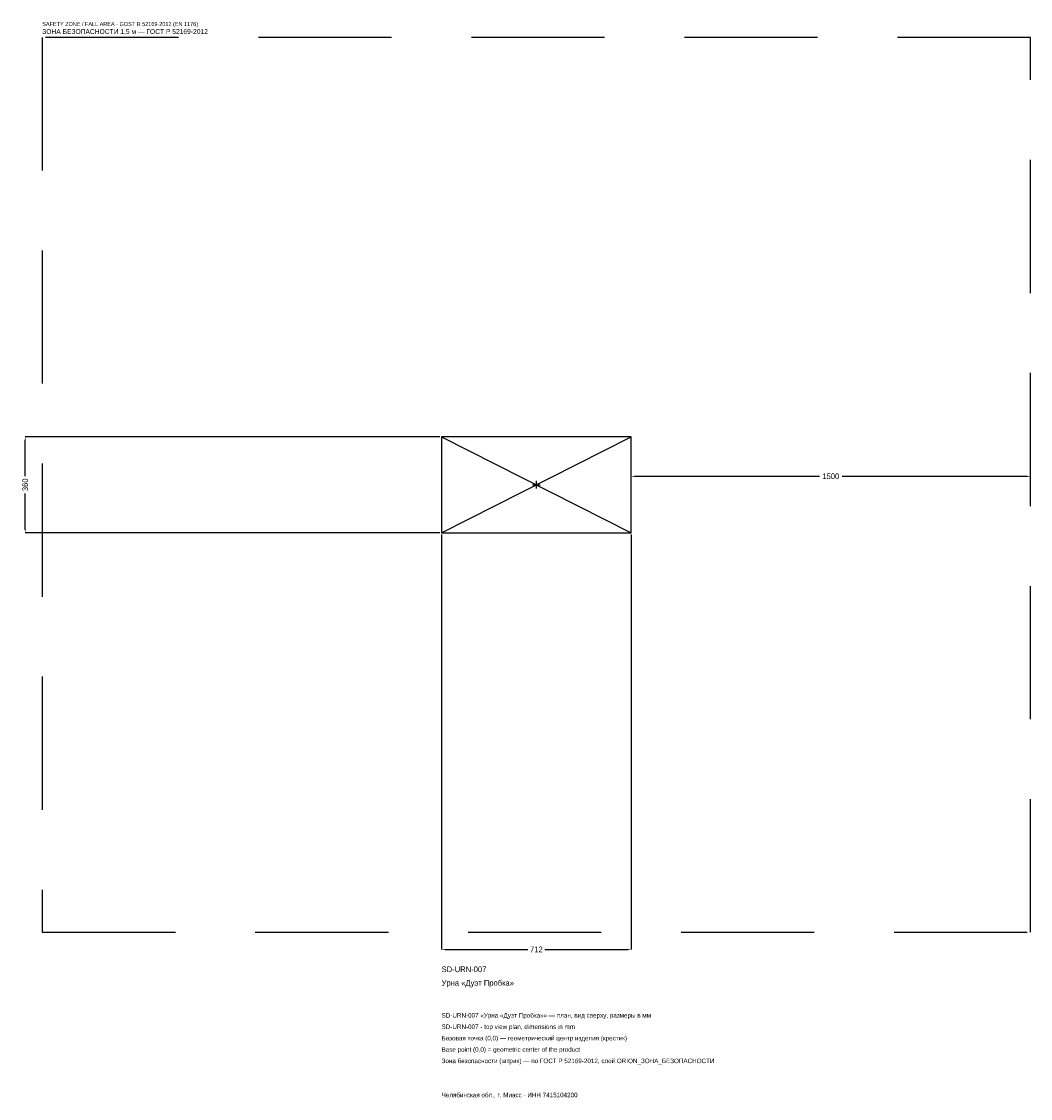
# Model space of a CAD drawing. Header units: metres. Extents: x -1934 to 1856, y -2304 to 1739.
import ezdxf

# ---------------------------------------------------------------- set-up
doc = ezdxf.new("R2010")
doc.units = ezdxf.units.M
doc.linetypes.add('DASHED', pattern=[800, 500, -300])
for name, color, linetype in [('ORION_ДАННЫЕ', 3, 'Continuous'), ('ORION_ЗОНА_БЕЗОПАСНОСТИ', 1, 'Continuous'), ('ORION_КОНТУР', 7, 'Continuous'), ('ORION_РАЗМЕРЫ', 8, 'Continuous')]:
    doc.layers.add(name, color=color, linetype=linetype)
doc.dimstyles.new('ORION', dxfattribs={"dimtxt": 21.36, "dimasz": 12.816, "dimexe": 1.25, "dimexo": 6.408, "dimtad": 1, "dimdec": 0, "dimcen": 2.5, "dimazin": 3, "dimtfac": 1, "dimtmove": 0, "dimatfit": 3, "dimarcsym": 0})

# ---------------------------------------------------------------- blocks, each defined once
blk = doc.blocks.new('_CLOSEDFILLED')
at = {"color": 0, "linetype": 'BYBLOCK'}
blk.add_solid([(-1, 0.16), (0, 0), (-1, -0.16)], dxfattribs=at)
blk = doc.blocks.new('*D1')
for p, q in [((-356, -186.408), (-356, -1744.08)), ((356, -186.408), (356, -1744.08)), ((-343.184, -1744.08), (-32.04, -1744.08)), ((32.04, -1744.08), (343.184, -1744.08))]:
    blk.add_line(p, q)
at = {"layer": 'Defpoints'}
for p in [(-356, -180), (356, -180), (-356, -1744.08)]:
    blk.add_point(p, dxfattribs=at)
at = {"layer": 'ORION_РАЗМЕРЫ', "xscale": 12.815999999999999, "yscale": 12.815999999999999, "rotation": 180}
blk.add_blockref('_CLOSEDFILLED', (-356, -1744.08), dxfattribs=at)
at = {"layer": 'ORION_РАЗМЕРЫ', "xscale": 12.815999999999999, "yscale": 12.815999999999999}
blk.add_blockref('_CLOSEDFILLED', (356, -1744.08), dxfattribs=at)
at = {"layer": 'ORION_РАЗМЕРЫ', "insert": (0, -1744.08), "char_height": 21.36, "attachment_point": 5}
blk.add_mtext('712', dxfattribs=at)
blk = doc.blocks.new('*D2')
for p, q in [((-362.408, 180), (-1920.08, 180)), ((-1920.08, 32.04), (-1920.08, 167.184)), ((-1920.08, -167.184), (-1920.08, -32.04)), ((-362.408, -180), (-1920.08, -180))]:
    blk.add_line(p, q)
at = {"layer": 'Defpoints'}
for p in [(-356, 180), (-1920.08, -180), (-356, -180)]:
    blk.add_point(p, dxfattribs=at)
at = {"layer": 'ORION_РАЗМЕРЫ', "xscale": 12.815999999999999, "yscale": 12.815999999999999}
for p, rotation in [((-1920.08, 180), 90), ((-1920.08, -180), 270)]:
    blk.add_blockref('_CLOSEDFILLED', p, dxfattribs=dict(at, rotation=rotation))
at = {"layer": 'ORION_РАЗМЕРЫ', "insert": (-1920.08, 0), "char_height": 21.36, "attachment_point": 5, "rotation": 90}
blk.add_mtext('360', dxfattribs=at)
blk = doc.blocks.new('*D3')
for p, q in [((356, 6.408), (356, 32.04)), ((368.816, 32.04), (1063.28, 32.04)), ((1148.72, 32.04), (1843.184, 32.04)), ((1856, 6.408), (1856, 32.04))]:
    blk.add_line(p, q)
at = {"layer": 'Defpoints'}
for p in [(356, 32.04), (356, 0), (1856, 0)]:
    blk.add_point(p, dxfattribs=at)
at = {"layer": 'ORION_РАЗМЕРЫ', "xscale": 12.815999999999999, "yscale": 12.815999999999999, "rotation": 180}
blk.add_blockref('_CLOSEDFILLED', (356, 32.04), dxfattribs=at)
at = {"layer": 'ORION_РАЗМЕРЫ', "xscale": 12.815999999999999, "yscale": 12.815999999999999}
blk.add_blockref('_CLOSEDFILLED', (1856, 32.04), dxfattribs=at)
at = {"layer": 'ORION_РАЗМЕРЫ', "insert": (1106, 32.04), "char_height": 21.36, "attachment_point": 5}
blk.add_mtext('1500', dxfattribs=at)
blk = doc.blocks.new('ОРИОН SD-URN-007 Урна Дуэт Пробка')
at = {"layer": 'ORION_ЗОНА_БЕЗОПАСНОСТИ', "linetype": 'DASHED'}
blk.add_lwpolyline([(-1856, -1680), (1856, -1680), (1856, 1680), (-1856, 1680)], close=True, dxfattribs=at)
at = {"layer": 'ORION_КОНТУР'}
for p, q in [((-356, -180), (356, 180)), ((-356, 180), (356, -180))]:
    blk.add_line(p, q, dxfattribs=at)
blk.add_lwpolyline([(-356, -180), (356, -180), (356, 180), (-356, 180)], close=True, dxfattribs=at)
at = {"layer": 'ORION_РАЗМЕРЫ'}
for p, q in [((-14.4, 0), (14.4, 0)), ((0, -14.4), (0, 14.4))]:
    blk.add_line(p, q, dxfattribs=at)
at = {"layer": 'ORION_ДАННЫЕ'}
for tag, p in [('АРТИКУЛ', (-356, -1829.52)), ('НАИМЕНОВАНИЕ', (-356, -1880.784))]:
    blk.add_attdef(tag, p, '', height=21.36, dxfattribs=at)
at = {"layer": 'ORION_ДАННЫЕ', "flags": 1}
for tag, p in [('ПРОИЗВОДИТЕЛЬ', (-356, -1932.048)), ('ТЕЛЕФОН', (-356, -1983.312)), ('САЙТ', (-356, -2085.84)), ('АДРЕС', (-356, -2137.104)), ('РЕКВИЗИТЫ', (-356, -2188.368)), ('ГАБАРИТЫ', (-356, -2239.632)), ('ЗОНА_БЕЗОПАСНОСТИ', (-356, -2290.896))]:
    blk.add_attdef(tag, p, '', height=21.36, dxfattribs=at)
at = {"layer": 'ORION_ЗОНА_БЕЗОПАСНОСТИ', "color": 1}
for s, height, p in [('SAFETY ZONE / FALL AREA - GOST R 52169-2012 (EN 1176)', 14.952, (-1856, 1722.72)), ('ЗОНА БЕЗОПАСНОСТИ 1,5 м — ГОСТ Р 52169-2012', 18.156, (-1856, 1692.816))]:
    blk.add_text(s, height=height, dxfattribs=at).set_placement(p)
at = {"layer": 'ORION_РАЗМЕРЫ'}
dim = blk.add_linear_dim(base=(-1920.08, -180), p1=(-356, -180), p2=(-356, 180), angle=90, dimstyle='ORION', dxfattribs=at)
dim.commit()
dim.dimension.update_dxf_attribs({"geometry": '*D2', "text_midpoint": (-1920.08, 0)})
for base, p1, p2, picture, middle in [((356, 32.04), (356, 0), (1856, 0), '*D3', (1106, 32.04)), ((-356, -1744.08), (-356, -180), (356, -180), '*D1', (0, -1744.08))]:
    dim = blk.add_linear_dim(base=base, p1=p1, p2=p2, dimstyle='ORION', dxfattribs=at)
    dim.commit()
    dim.dimension.update_dxf_attribs({"geometry": picture, "text_midpoint": middle})

msp = doc.modelspace()

# ---------------------------------------------------------------- block references
msp.add_blockref('ОРИОН SD-URN-007 Урна Дуэт Пробка', (0, 0)).add_auto_attribs({'АРТИКУЛ': 'SD-URN-007', 'НАИМЕНОВАНИЕ': 'Урна «Дуэт Пробка»'})

# ---------------------------------------------------------------- texts
at = {"layer": 'ORION_ДАННЫЕ', "color": 3}
for s, p in [('SD-URN-007 «Урна «Дуэт Пробка»» — план, вид сверху, размеры в мм', (-356, -2000.4)), ('SD-URN-007 - top view plan, dimensions in mm', (-356, -2043.12)), ('Челябинская обл., г. Миасс · ИНН 7415104200', (-356, -2299.44))]:
    msp.add_text(s, height=17.088, dxfattribs=at).set_placement(p)
at = {"layer": 'ORION_ДАННЫЕ', "color": 7}
for s, p in [('Базовая точка (0,0) — геометрический центр изделия (крестик)', (-356, -2085.84)), ('Base point (0,0) = geometric center of the product', (-356, -2128.56))]:
    msp.add_text(s, height=17.088, dxfattribs=at).set_placement(p)
at = {"layer": 'ORION_ДАННЫЕ', "color": 1}
msp.add_text('Зона безопасности (штрих) — по ГОСТ Р 52169-2012, слой ORION_ЗОНА_БЕЗОПАСНОСТИ', height=17.088, dxfattribs=at).set_placement((-356, -2171.28))

doc.saveas('drawing.dxf')
